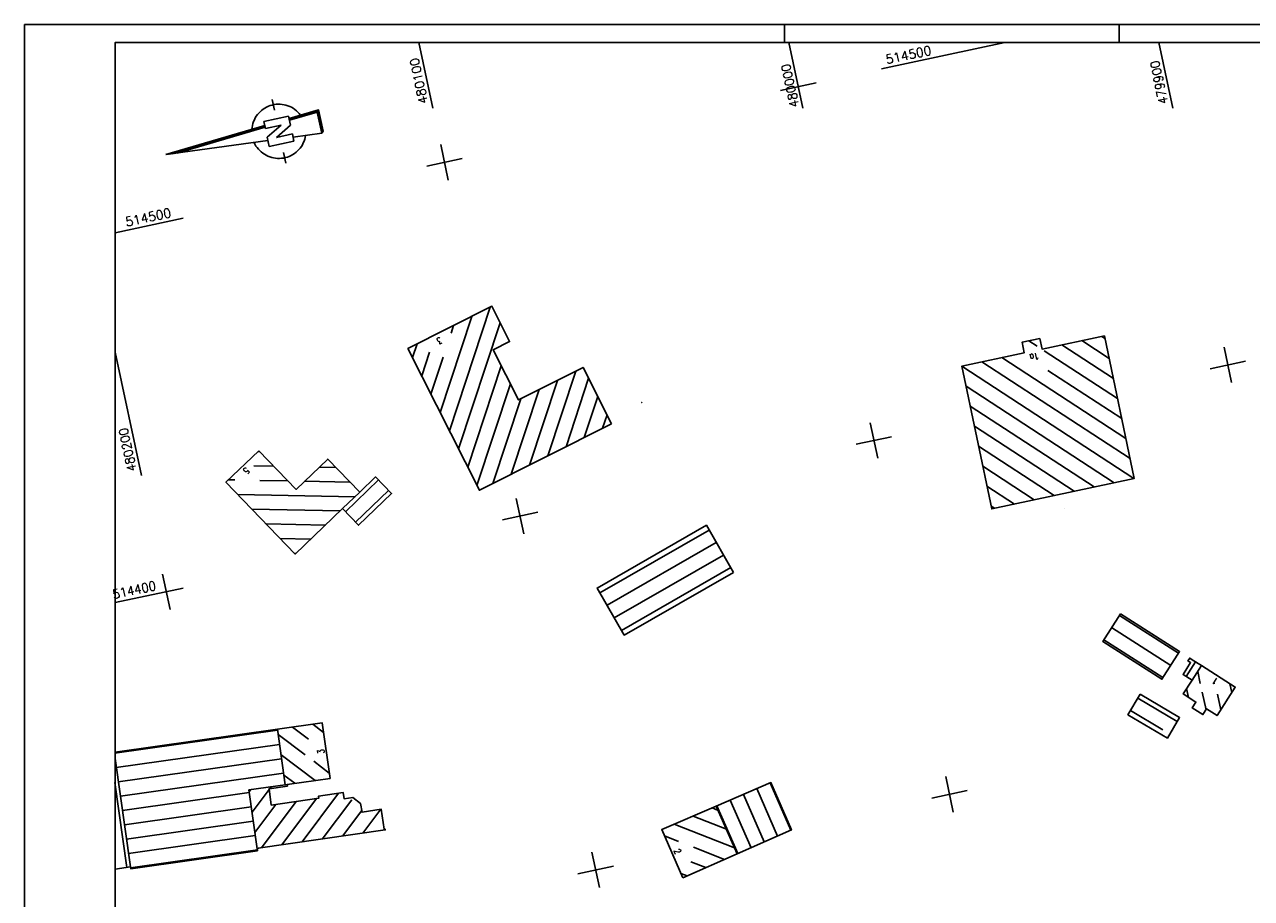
# Model space of a CAD drawing. Extents: x 4513981 to 4515116, y 5480330 to 5480924.
# Tile 2 of 11: x 4513981 to 4514320, y 5480682 to 5480924. Entities that reach past the tile are written whole.
import ezdxf

# ---------------------------------------------------------------- set-up
doc = ezdxf.new("R2010")
doc.units = 0
doc.header["$LTSCALE"] = 10
doc.header["$MEASUREMENT"] = 0
doc.linetypes.add('LT00', pattern=[0])
doc.layers.get('0').update_dxf_attribs({"linetype": 'LT00'})
for name, color, linetype in [('1401', 7, 'Continuous'), ('DFK_BEB_SCHR', 254, 'LT00'), ('DFK_BEBAUUNG', 250, 'LT00'), ('DFK_HAUS_NR', 250, 'Continuous'), ('RAHMEN', 250, 'Continuous'), ('V_RASTER', 250, 'LT00')]:
    doc.layers.add(name, color=color, linetype=linetype)
doc.styles.add('ROMANS', font='romans.shx')
doc.styles.get("Standard").update_dxf_attribs({"font": 'romans.shx', "width": 0.8})

# ---------------------------------------------------------------- blocks, each defined once
blk = doc.blocks.new('SYMB0001')
at = {"color": 0, "linetype": 'ByBlock'}
for p, q in [((-0.015712, 0), (0.010166, 0.012015)), ((0, -0.021257), (-0.015712, 0)), ((0.010166, 0.012015), (0, -0.021257))]:
    blk.add_line(p, q, dxfattribs=at)
blk = doc.blocks.new('SYMB1401')
at = {"color": 0, "linetype": 'ByBlock'}
for p, q in [((-0.397083, 0.691572), (0.022917, 6.361572)), ((0.422917, 0.691572), (0.007917, 6.159572)), ((0.432917, 0.691572), (0.012917, 6.226572)), ((0.442917, 0.691572), (0.017917, 6.293572)), ((0.022917, 6.361572), (0.452917, 0.691572)), ((0.352917, 0.691572), (-0.027083, 5.691572)), ((0.362917, 0.691572), (-0.022083, 5.758572)), ((0.372917, 0.691572), (-0.017083, 5.825572)), ((0.382917, 0.691572), (-0.012083, 5.892572)), ((0.392917, 0.691572), (-0.007083, 5.958572)), ((0.402917, 0.691572), (-0.002083, 6.025572)), ((0.412917, 0.691572), (0.002917, 6.092572)), ((-0.727083, -0.708428), (-0.727083, 0.691572)), ((-0.727083, 0.691572), (-0.217083, 0.691572)), ((0.272917, -0.198428), (-0.217083, 0.691572)), ((0.272917, -0.198428), (0.272917, 0.691572)), ((0.672917, 0.691572), (0.272917, 0.691572)), ((0.672917, 0.691572), (0.672917, -0.708428)), ((0.162917, -0.708428), (-0.327083, 0.181572)), ((-0.327083, 0.181572), (-0.327083, -0.708428)), ((-1.827083, -0.008428), (-1.227083, -0.008428)), ((1.172916, -0.008428), (1.772917, -0.008428)), ((-0.327083, -0.708428), (-0.727083, -0.708428)), ((-0.507083, -0.708428), (-0.627083, -2.308428)), ((0.672917, -0.708428), (0.162917, -0.708428)), ((0.572917, -2.308428), (0.452917, -0.708428)), ((0.582916, -2.318428), (0.462917, -0.708428)), ((0.682917, -2.408428), (0.552917, -0.708428)), ((-0.627083, -2.308428), (0.572917, -2.308428)), ((-0.617083, -2.318428), (0.582916, -2.318428))]:
    blk.add_line(p, q, dxfattribs=at)
for points in [[(-1.526069, -0.059916), (-1.526094, 0.050035), (-1.518071, 0.159693), (-1.502041, 0.268469), (-1.47809, 0.37578), (-1.446348, 0.481049), (-1.406984, 0.583712), (-1.360209, 0.683217), (-1.306276, 0.779032), (-1.245473, 0.87064), (-1.178126, 0.957552), (-1.104597, 1.0393), (-1.025281, 1.115445), (-0.940603, 1.185579), (-0.851018, 1.249326), (-0.757006, 1.306344), (-0.659072, 1.356326), (-0.557742, 1.399004), (-0.45356, 1.434149), (-0.347084, 1.461573)], [(0.392916, 1.431572), (0.497466, 1.396917), (0.599189, 1.354678), (0.697537, 1.305084), (0.791977, 1.248403), (0.882001, 1.184941), (0.967121, 1.11504), (1.04688, 1.039078), (1.120846, 0.957464), (1.18862, 0.87064), (1.249835, 0.779074), (1.304163, 0.68326), (1.351308, 0.583716), (1.391017, 0.480979), (1.423076, 0.375604), (1.44731, 0.268159), (1.463591, 0.159225), (1.471828, 0.049389), (1.471979, -0.060755)], [(-0.557083, -1.408428), (-0.658433, -1.365798), (-0.75639, -1.315862), (-0.850428, -1.258889), (-0.940044, -1.195184), (-1.024754, -1.125089), (-1.104106, -1.048981), (-1.177673, -0.967268), (-1.245061, -0.880388), (-1.305907, -0.788808), (-1.359886, -0.693019), (-1.406707, -0.593536), (-1.446119, -0.490891), (-1.477911, -0.385637), (-1.501912, -0.278338), (-1.517993, -0.169569), (-1.526069, -0.059916)], [(1.471979, -0.060755), (1.464042, -0.170612), (1.44806, -0.279591), (1.42412, -0.387102), (1.39235, -0.492564), (1.352922, -0.59541), (1.30605, -0.695083), (1.251985, -0.791045), (1.19102, -0.882778), (1.123485, -0.969787), (1.049743, -1.051603), (0.970192, -1.127784), (0.885263, -1.197918), (0.795414, -1.261626), (0.701129, -1.318565), (0.602918, -1.368428)], [(-0.607083, -2.328428), (0.592916, -2.328428), (0.472917, -0.708428)], [(-0.597083, -2.338428), (0.602917, -2.338428), (0.482917, -0.708428)], [(-0.587083, -2.348428), (0.612917, -2.348428), (0.492917, -0.708428)], [(-0.577083, -2.358428), (0.622917, -2.358428), (0.502917, -0.708428)], [(-0.567083, -2.368428), (0.632917, -2.368428), (0.512917, -0.708428)], [(-0.557083, -2.378428), (0.642917, -2.378428), (0.522917, -0.708428)], [(-0.547083, -2.388428), (0.652917, -2.388428), (0.532917, -0.708428)], [(-0.537083, -2.398428), (0.662917, -2.398428), (0.542917, -0.708428)], [(-0.532084, -2.403428), (0.672917, -2.403428), (0.547917, -0.708428)], [(-0.627083, -2.308428), (-0.527083, -2.408428), (0.682917, -2.408428)]]:
    blk.add_lwpolyline(points, dxfattribs=at)

msp = doc.modelspace()

# ---------------------------------------------------------------- linework, layer by layer
at = {"layer": 'DFK_BEB_SCHR'}
for p, q in [((4514109.29, 5480845.54), (4514098.02, 5480811.38)), ((4514095.47, 5480816.43), (4514104.24, 5480842.99)), ((4514099.18, 5480840.44), (4514098.49, 5480838.33)), ((4514100.56, 5480806.33), (4514112.07, 5480841.2)), ((4514112.05, 5480841.15), (4514112.07, 5480841.2)), ((4514278.29, 5480837.46), (4514279.18, 5480836.88)), ((4514089.08, 5480835.35), (4514087.84, 5480831.6)), ((4514090.39, 5480826.54), (4514092.55, 5480833.1)), ((4514114.6, 5480836.12), (4514114.56, 5480835.99)), ((4514260.44, 5480834.77), (4514258.19, 5480836.24)), ((4514282.67, 5480820.27), (4514262.4, 5480833.5)), ((4514267.25, 5480835.11), (4514281.51, 5480825.8)), ((4514280.35, 5480831.34), (4514272.77, 5480836.28)), ((4514096.31, 5480831.75), (4514092.93, 5480821.49)), ((4514245.17, 5480830.41), (4514286.17, 5480803.66)), ((4514285, 5480809.2), (4514250.69, 5480831.59)), ((4514112.37, 5480829.33), (4514103.11, 5480801.27)), ((4514125.21, 5480804.42), (4514132.94, 5480827.86)), ((4514287.22, 5480798.19), (4514239.66, 5480829.23)), ((4514263.43, 5480828.05), (4514283.84, 5480814.73)), ((4514105.65, 5480796.22), (4514114.91, 5480824.29)), ((4514127.88, 5480825.3), (4514120.16, 5480801.87)), ((4514136.5, 5480825.89), (4514130.26, 5480806.96)), ((4514240.81, 5480823.7), (4514281.71, 5480797.01)), ((4514117.78, 5480820.19), (4514110.05, 5480796.78)), ((4514115.1, 5480799.33), (4514122.83, 5480822.75)), ((4514135.31, 5480809.51), (4514139.05, 5480820.85)), ((4514276.2, 5480795.84), (4514241.97, 5480818.17)), ((4514141.6, 5480815.8), (4514140.36, 5480812.05)), ((4514243.13, 5480812.64), (4514270.69, 5480794.66)), ((4514265.17, 5480793.48), (4514244.28, 5480807.11)), ((4514045.53, 5480805.66), (4514045.16, 5480805.67)), ((4514043.96, 5480801.69), (4514049.45, 5480801.59)), ((4514062.13, 5480801.34), (4514066.62, 5480801.25)), ((4514245.44, 5480801.58), (4514259.66, 5480792.3)), ((4514038.71, 5480797.8), (4514036.99, 5480797.83)), ((4514053.37, 5480797.51), (4514045.62, 5480797.66)), ((4514070.54, 5480797.17), (4514058.02, 5480797.42)), ((4514078.45, 5480797.76), (4514069.31, 5480789)), ((4514254.15, 5480791.12), (4514246.59, 5480796.05)), ((4514039.52, 5480793.78), (4514071.95, 5480793.14)), ((4514072.08, 5480786.11), (4514081.23, 5480794.88)), ((4514067.86, 5480789.22), (4514043.44, 5480789.7)), ((4514247.75, 5480790.52), (4514248.64, 5480789.94)), ((4514047.36, 5480785.62), (4514063.76, 5480785.3)), ((4514169.8, 5480783.93), (4514139.58, 5480766.58)), ((4514059.67, 5480781.38), (4514051.28, 5480781.55)), ((4514141.58, 5480763.12), (4514171.79, 5480780.46)), ((4514055.2, 5480777.47), (4514055.58, 5480777.46)), ((4514173.78, 5480776.99), (4514143.58, 5480759.66)), ((4514145.58, 5480756.19), (4514175.77, 5480773.53)), ((4514283.17, 5480760.34), (4514299.54, 5480749.89)), ((4514297.39, 5480746.52), (4514281.02, 5480756.97)), ((4514278.87, 5480753.6), (4514295.23, 5480743.15)), ((4514304.24, 5480747.5), (4514301.63, 5480743.45)), ((4514305.55, 5480741.49), (4514304.83, 5480744.84)), ((4514301.76, 5480740.08), (4514302.28, 5480737.68)), ((4514307.12, 5480734.2), (4514306.06, 5480739.11)), ((4514310.27, 5480738.58), (4514311.2, 5480734.22)), ((4514314.26, 5480739.02), (4514313.74, 5480741.43)), ((4514299.15, 5480730.96), (4514288.25, 5480737.44)), ((4514286.21, 5480734), (4514295.15, 5480728.69)), ((4514050.56, 5480728.62), (4514005.56, 5480722.25)), ((4514054.65, 5480729.46), (4514059.05, 5480726.13)), ((4514063.27, 5480727.96), (4514060.24, 5480730.25)), ((4514005.96, 5480718.27), (4514051.11, 5480724.66)), ((4514058.13, 5480721.82), (4514050.73, 5480727.41)), ((4514051.51, 5480721.8), (4514060.93, 5480714.7)), ((4514051.66, 5480720.7), (4514006.52, 5480714.31)), ((4514064.84, 5480716.76), (4514060.53, 5480720.01)), ((4514007.09, 5480710.35), (4514052.22, 5480716.74)), ((4514055.33, 5480713.91), (4514052.29, 5480716.2)), ((4514008.89, 5480690.65), (4514005.56, 5480714.14)), ((4514042.71, 5480711.35), (4514007.65, 5480706.39)), ((4514043.15, 5480712.19), (4514042.68, 5480711.56)), ((4514043.47, 5480705.96), (4514048.19, 5480712.24)), ((4514048.36, 5480712.46), (4514048.75, 5480712.98)), ((4514057.29, 5480697.71), (4514067.4, 5480711.16)), ((4514183, 5480712.44), (4514188.71, 5480699.33)), ((4514192.37, 5480700.94), (4514186.68, 5480714.02)), ((4514050.07, 5480708.09), (4514044.26, 5480700.36)), ((4514046.06, 5480696.1), (4514055.69, 5480708.9)), ((4514061.31, 5480709.72), (4514051.67, 5480696.91)), ((4514071.06, 5480709.38), (4514062.9, 5480698.52)), ((4514177.72, 5480694.5), (4514171.97, 5480707.7)), ((4514175.65, 5480709.28), (4514181.38, 5480696.11)), ((4514185.04, 5480697.72), (4514179.33, 5480710.86)), ((4514008.21, 5480702.43), (4514043.27, 5480707.39)), ((4514068.51, 5480699.33), (4514073.8, 5480706.37)), ((4514079.09, 5480706.74), (4514074.12, 5480700.13)), ((4514165.38, 5480704.87), (4514174.56, 5480701.26)), ((4514172.3, 5480706.44), (4514170.6, 5480707.11)), ((4514043.83, 5480703.43), (4514008.77, 5480698.47)), ((4514079.73, 5480700.94), (4514079.98, 5480701.27)), ((4514176.82, 5480696.07), (4514160.16, 5480702.62)), ((4514009.34, 5480694.51), (4514044.39, 5480699.47)), ((4514157.49, 5480699.37), (4514161.35, 5480697.86)), ((4514044.95, 5480695.51), (4514009.9, 5480690.55)), ((4514165.52, 5480696.22), (4514174.02, 5480692.88)), ((4514168.86, 5480690.61), (4514164.79, 5480692.21)), ((4514162.01, 5480689), (4514163.7, 5480688.34))]:
    msp.add_line(p, q, dxfattribs=at)
at = {"layer": 'DFK_BEBAUUNG'}
for points in [[(4514142.86, 5480813.31), (4514106.32, 5480794.9), (4514086.58, 5480834.09), (4514109.78, 5480845.79), (4514114.65, 5480836.03), (4514110.13, 5480833.77), (4514117.14, 5480819.87), (4514134.99, 5480828.89), (4514142.86, 5480813.31)], [(4514279.03, 5480837.61), (4514287.31, 5480798.21), (4514247.9, 5480789.78), (4514239.66, 5480829.23), (4514256.9, 5480832.91), (4514256.27, 5480835.85), (4514261.17, 5480836.86), (4514261.81, 5480833.95), (4514279.03, 5480837.61)], [(4514045.34, 5480805.85), (4514055.64, 5480795.15), (4514064.42, 5480803.53), (4514073.24, 5480794.38), (4514068.5, 5480789.84), (4514055.39, 5480777.28), (4514036.28, 5480797.15), (4514045.34, 5480805.85)], [(4514068.5, 5480789.84), (4514073.24, 5480794.38), (4514077.64, 5480798.61), (4514082.03, 5480794.04), (4514072.89, 5480785.26), (4514068.5, 5480789.84)], [(4514176.53, 5480772.21), (4514146.34, 5480754.88), (4514138.82, 5480767.9), (4514169.05, 5480785.25), (4514176.53, 5480772.21)], [(4514283.46, 5480760.78), (4514299.82, 5480750.33), (4514294.95, 5480742.7), (4514278.58, 5480753.15), (4514283.46, 5480760.78)], [(4514305.88, 5480746.46), (4514303.26, 5480742.41), (4514300.79, 5480743.98), (4514302.85, 5480747.27), (4514302.12, 5480747.75), (4514302.62, 5480748.54), (4514303.34, 5480748.08), (4514305.88, 5480746.46)], [(4514303.26, 5480742.41), (4514305.88, 5480746.46), (4514315.21, 5480740.5), (4514310.19, 5480732.64), (4514307.3, 5480734.48), (4514306.29, 5480732.92), (4514303.33, 5480734.76), (4514304.35, 5480736.36), (4514300.81, 5480738.62), (4514303.26, 5480742.41)], [(4514288.92, 5480738.56), (4514299.81, 5480732.09), (4514296.44, 5480726.4), (4514285.54, 5480732.88), (4514288.92, 5480738.56)], [(4514005.61, 5480722.51), (4514050.52, 5480728.87), (4514052.67, 5480713.53), (4514042.6, 5480712.11), (4514044.9, 5480695.83), (4514044.99, 5480695.26)], [(4514052.67, 5480713.53), (4514050.52, 5480728.87), (4514062.9, 5480730.63), (4514065.04, 5480715.28), (4514053.19, 5480713.61), (4514052.67, 5480713.53)], [(4514044.99, 5480695.26), (4514009.94, 5480690.29), (4514009.86, 5480690.79), (4514005.61, 5480720.75)], [(4514005.61, 5480720.75), (4514009.86, 5480690.79), (4514005.61, 5480690.18)], [(4514042.6, 5480712.11), (4514052.67, 5480713.53), (4514053.19, 5480713.61), (4514053.25, 5480713.15), (4514048.17, 5480712.43), (4514048.8, 5480707.9), (4514061.96, 5480709.81), (4514061.88, 5480710.38), (4514068.71, 5480711.35), (4514068.93, 5480709.66), (4514071.3, 5480709.97), (4514073.44, 5480708.37), (4514073.89, 5480705.92), (4514079.19, 5480706.76), (4514079.99, 5480701.22), (4514080.26, 5480701.27), (4514080.28, 5480701.02), (4514045.17, 5480695.97), (4514045.18, 5480695.87), (4514044.9, 5480695.83), (4514042.6, 5480712.11)], [(4514177.54, 5480694.42), (4514171.79, 5480707.62), (4514186.86, 5480714.1), (4514192.55, 5480701.02), (4514177.54, 5480694.42)], [(4514162.52, 5480687.82), (4514156.72, 5480701.14), (4514171.79, 5480707.62), (4514177.54, 5480694.42), (4514162.52, 5480687.82)]]:
    msp.add_lwpolyline(points, dxfattribs=at)
at = {"layer": 'RAHMEN'}
for p, q in [((4514190.61, 5480923.65), (4514190.61, 5480918.65)), ((4514283.11, 5480923.65), (4514283.11, 5480918.65))]:
    msp.add_line(p, q, dxfattribs=at)
for points in [[(4513980.61, 5480329.65), (4515115.61, 5480329.65), (4515115.61, 5480923.65), (4513980.61, 5480923.65), (4513980.61, 5480329.65)], [(4514005.61, 5480334.65), (4514930.61, 5480334.65), (4514930.61, 5480918.65), (4514005.61, 5480918.65), (4514005.61, 5480334.65)]]:
    msp.add_lwpolyline(points, dxfattribs=at)
at = {"layer": 'V_RASTER'}
for p, q in [((4514093.46, 5480900.56), (4514089.59, 5480918.65)), ((4514191.85, 5480918.65), (4514195.72, 5480900.56)), ((4514251.51, 5480918.65), (4514217.4, 5480911.36)), ((4514297.97, 5480900.56), (4514294.11, 5480918.65)), ((4514199.34, 5480907.5), (4514189.56, 5480905.41)), ((4514097.71, 5480880.67), (4514095.62, 5480890.45)), ((4514101.55, 5480886.61), (4514091.77, 5480884.52)), ((4514024.43, 5480870.13), (4514005.61, 5480866.11)), ((4514005.61, 5480833.13), (4514012.9, 5480799.02)), ((4514314.19, 5480824.67), (4514312.1, 5480834.45)), ((4514308.25, 5480828.52), (4514318.03, 5480830.61)), ((4514214.31, 5480813.55), (4514216.39, 5480803.78)), ((4514210.46, 5480807.62), (4514220.24, 5480809.71)), ((4514118.6, 5480782.88), (4514116.51, 5480792.66)), ((4514112.67, 5480786.73), (4514122.45, 5480788.82)), ((4514018.72, 5480771.76), (4514020.81, 5480761.99)), ((4514005.61, 5480763.85), (4514024.43, 5480767.87)), ((4514235.2, 5480715.76), (4514237.29, 5480705.98)), ((4514241.13, 5480711.92), (4514231.35, 5480709.83)), ((4514139.5, 5480685.09), (4514137.41, 5480694.87)), ((4514143.34, 5480691.02), (4514133.56, 5480688.93))]:
    msp.add_line(p, q, dxfattribs=at)

# ---------------------------------------------------------------- block references
at = {"layer": '1401', "xscale": 5.000000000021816, "yscale": 5.000000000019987, "zscale": 5, "rotation": 102.0595899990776}
msp.add_blockref('SYMB1401', (4514050.83, 5480894.26), dxfattribs=at)
at = {"layer": 'DFK_BEBAUUNG'}
for p, rotation in [((4514151.17, 5480819.14), 116.619779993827), ((4514268, 5480789.91), 102.0595900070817)]:
    msp.add_blockref('SYMB0001', p, dxfattribs=dict(at, rotation=rotation))

# ---------------------------------------------------------------- texts
at = {"layer": 'DFK_HAUS_NR', "style": 'ROMANS', "width": 0.8}
for s, rotation, p in [('3', 206.7558, (4514095.41, 5480837.34)), ('1a', 192.0198, (4514260.67, 5480832.98)), ('5', 223.8526, (4514041.73, 5480801.41)), ('1', 147.4263, (4514310.67, 5480742.57)), ('3', 97.4239, (4514063.52, 5480722.21)), ('2', 293.5343, (4514160.02, 5480695.31))]:
    msp.add_text(s, height=1.8, rotation=rotation, dxfattribs=at).set_placement(p)
at = {"layer": 'V_RASTER'}
for s, rotation, width, p in [(' 514500', 12.0596, 0.998, (4514217.2, 5480912.34)), (' 480100', 102.0596, 0.998, (4514092.48, 5480900.35)), (' 479900', 102.0596, 0.948, (4514296.99, 5480900.35)), (' 480000', 102.0596, 0.944, (4514195.01, 5480899.48)), (' 514500', 12.0596, 0.998, (4514007.11, 5480867.45)), (' 480200', 102.0596, 0.948, (4514011.92, 5480798.81)), (' 514400', 12.0596, 0.95, (4514003.61, 5480764.51))]:
    msp.add_text(s, height=2.5, rotation=rotation, dxfattribs=dict(at, width=width)).set_placement(p)

doc.saveas('drawing.dxf')
